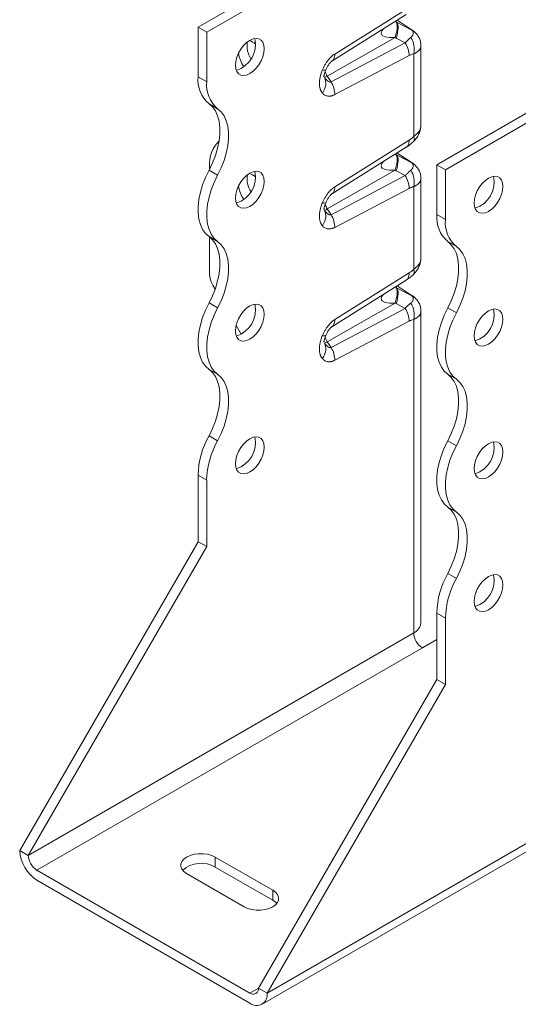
# Model space of a CAD drawing. Header units: millimetres. Extents: x 0 to 210, y 0 to 297.
# Tile 3 of 7: x 149 to 179, y 50 to 111. Entities that reach past the tile are written whole.
import ezdxf

# ---------------------------------------------------------------- set-up
doc = ezdxf.new("R2010")
doc.units = ezdxf.units.MM

msp = doc.modelspace()

# ---------------------------------------------------------------- linework, layer by layer
at = {"color": 7, "linetype": 'Continuous', "lineweight": 15}
for p, q in [((159.752, 110.155), (172.48, 117.502)), ((173.011, 117.196), (160.283, 109.849)), ((167.98, 108.059), (172.549, 110.929)), ((168.155, 108.497), (172.721, 111.366)), ((171.913, 110.486), (171.879, 110.508)), ((171.957, 110.46), (171.882, 110.51)), ((172.897, 109.968), (171.957, 110.46)), ((171.981, 110.572), (172.792, 110.042)), ((172.854, 110.01), (171.988, 110.576)), ((159.752, 110.155), (160.283, 109.849)), ((159.752, 107.093), (159.752, 110.155)), ((160.283, 109.849), (160.283, 106.787)), ((172.792, 110.042), (172.847, 110.008)), ((172.847, 110.008), (172.867, 109.996)), ((173.048, 109.867), (172.897, 109.968)), ((167.697, 107.139), (171.867, 109.516)), ((172.492, 109.188), (167.926, 106.784)), ((171.867, 109.516), (171.935, 109.48)), ((171.935, 109.48), (172.492, 109.188)), ((173.45, 104.133), (173.45, 109.029)), ((187.153, 109.032), (174.425, 101.684)), ((172.721, 108.403), (168.155, 106)), ((173.011, 103.432), (173.011, 108.506)), ((187.683, 108.726), (174.955, 101.378)), ((168.004, 108.081), (167.977, 108.064)), ((160.283, 106.787), (159.752, 107.093)), ((167.471, 107.149), (167.494, 107.106)), ((167.926, 106.784), (167.697, 107.139)), ((160.958, 105.135), (160.427, 105.441)), ((168.155, 100.332), (172.721, 103.2)), ((167.98, 99.893), (172.549, 102.763)), ((171.913, 102.32), (171.879, 102.343)), ((171.957, 102.294), (171.882, 102.344)), ((171.981, 102.407), (172.792, 101.877)), ((172.854, 101.845), (171.988, 102.411)), ((172.543, 102.767), (172.565, 102.781)), ((172.897, 101.802), (171.957, 102.294)), ((172.792, 101.877), (172.847, 101.843)), ((172.847, 101.843), (172.867, 101.83)), ((173.048, 101.702), (172.897, 101.802)), ((160.958, 101.052), (160.427, 101.358)), ((160.459, 101.579), (160.459, 101.419)), ((167.697, 98.974), (171.867, 101.351)), ((171.867, 101.351), (171.935, 101.315)), ((171.935, 101.315), (172.492, 101.023)), ((174.425, 101.684), (174.955, 101.378)), ((174.425, 98.622), (174.425, 101.684)), ((174.955, 101.378), (174.955, 98.316)), ((172.492, 101.023), (167.926, 98.619)), ((173.45, 95.968), (173.45, 100.864)), ((168.004, 99.915), (167.977, 99.898)), ((172.721, 100.238), (168.155, 97.834)), ((173.011, 95.266), (173.011, 100.341)), ((167.471, 98.984), (167.494, 98.94)), ((167.926, 98.619), (167.697, 98.974)), ((174.425, 98.622), (174.955, 98.316)), ((160.958, 96.97), (160.427, 97.276)), ((160.459, 97.252), (160.459, 94.976)), ((175.1, 96.971), (175.63, 96.665)), ((167.98, 91.728), (172.549, 94.598)), ((168.155, 92.166), (172.721, 95.035)), ((172.543, 94.601), (172.565, 94.615)), ((160.666, 94.279), (160.804, 94.041)), ((171.913, 94.155), (171.879, 94.177)), ((171.957, 94.129), (171.882, 94.179)), ((172.897, 93.637), (171.957, 94.129)), ((171.981, 94.241), (172.792, 93.711)), ((172.854, 93.679), (171.988, 94.245)), ((172.792, 93.711), (172.847, 93.677)), ((172.847, 93.677), (172.867, 93.665)), ((173.048, 93.536), (172.897, 93.637)), ((160.958, 92.887), (160.427, 93.193)), ((167.697, 90.808), (171.867, 93.186)), ((172.492, 92.857), (167.926, 90.454)), ((171.867, 93.186), (171.935, 93.149)), ((171.935, 93.149), (172.492, 92.857)), ((173.45, 73.511), (173.45, 92.698)), ((175.1, 92.888), (175.63, 92.582)), ((172.721, 92.073), (168.155, 89.669)), ((173.011, 72.899), (173.011, 92.175)), ((162.092, 91.81), (162.403, 91.271)), ((168.004, 91.75), (167.977, 91.733)), ((167.471, 90.819), (167.494, 90.775)), ((167.926, 90.454), (167.697, 90.808)), ((160.958, 88.804), (160.427, 89.11)), ((175.1, 88.805), (175.63, 88.499)), ((160.958, 84.721), (160.427, 85.028)), ((175.1, 84.723), (175.63, 84.417)), ((160.283, 82.29), (159.752, 82.596)), ((159.752, 78.514), (159.752, 82.596)), ((160.283, 82.29), (160.283, 78.208)), ((175.1, 80.64), (175.63, 80.334)), ((148.792, 59.53), (159.752, 78.514)), ((160.283, 78.208), (149.322, 59.224)), ((160.283, 78.208), (159.752, 78.514)), ((175.1, 76.557), (175.63, 76.251)), ((174.425, 74.126), (174.955, 73.82)), ((174.425, 70.043), (174.425, 74.126)), ((174.955, 73.82), (174.955, 69.737)), ((173.011, 72.899), (149.322, 59.224)), ((174.425, 72.491), (173.541, 71.98)), ((173.541, 71.98), (149.853, 58.305)), ((163.465, 51.06), (174.425, 70.043)), ((174.955, 69.737), (163.995, 50.754)), ((174.425, 70.043), (174.955, 69.737)), ((163.995, 50.754), (187.683, 64.429)), ((163.684, 50.067), (187.372, 63.742)), ((149.322, 59.224), (148.792, 59.53)), ((160.813, 59.122), (164.348, 57.081)), ((160.813, 58.509), (160.813, 59.122)), ((149.853, 58.305), (162.934, 50.754)), ((160.813, 58.509), (164.348, 56.468)), ((149.853, 57.693), (162.934, 50.141)), ((162.581, 56.06), (159.045, 58.101)), ((164.348, 57.081), (164.348, 56.468)), ((163.465, 51.06), (162.934, 50.754)), ((163.995, 50.754), (163.465, 51.06))]:
    msp.add_line(p, q, dxfattribs=at)
at = {"color": 7, "linetype": 'Continuous', "lineweight": 15, "flags": 128}
for points in [[(171.153, 110.052), (171.076, 109.954), (171.03, 109.862), (171.014, 109.781), (171.029, 109.71), (171.075, 109.648), (171.262, 109.559), (171.515, 109.52), (171.867, 109.516), (171.867, 109.516)], [(162.05, 107.807), (162.073, 108.047), (162.138, 108.3), (162.243, 108.555), (162.383, 108.797), (162.551, 109.015), (162.738, 109.199), (162.934, 109.338), (163.131, 109.426), (163.318, 109.458), (163.485, 109.433), (163.625, 109.353), (163.731, 109.22), (163.796, 109.042), (163.818, 108.828), (163.796, 108.588), (163.731, 108.334), (163.625, 108.08), (163.485, 107.837), (163.318, 107.619), (163.131, 107.436), (162.934, 107.297), (162.738, 107.209), (162.551, 107.176), (162.383, 107.201), (162.243, 107.282), (162.138, 107.415), (162.073, 107.593), (162.05, 107.807)], [(160.427, 101.358), (160.644, 101.803), (160.822, 102.256), (160.958, 102.709), (161.05, 103.154), (161.097, 103.583), (161.097, 103.989), (161.05, 104.365), (160.958, 104.703), (160.822, 104.999), (160.644, 105.246), (160.427, 105.441)], [(160.958, 105.135), (161.174, 104.94), (161.352, 104.693), (161.489, 104.397), (161.581, 104.059), (161.627, 103.683), (161.627, 103.277), (161.581, 102.848), (161.489, 102.403), (161.352, 101.95), (161.174, 101.497), (160.958, 101.052)], [(171.153, 101.886), (171.076, 101.788), (171.03, 101.697), (171.014, 101.615), (171.029, 101.544), (171.075, 101.483), (171.262, 101.393), (171.515, 101.355), (171.867, 101.351), (171.867, 101.351)], [(160.427, 97.276), (160.211, 97.471), (160.033, 97.718), (159.897, 98.014), (159.805, 98.352), (159.758, 98.728), (159.758, 99.134), (159.805, 99.563), (159.897, 100.008), (160.033, 100.461), (160.211, 100.914), (160.427, 101.358)], [(162.05, 99.642), (162.073, 99.882), (162.138, 100.135), (162.243, 100.389), (162.383, 100.632), (162.551, 100.85), (162.738, 101.033), (162.934, 101.173), (163.131, 101.26), (163.318, 101.293), (163.485, 101.268), (163.625, 101.187), (163.731, 101.054), (163.796, 100.876), (163.818, 100.662), (163.796, 100.422), (163.731, 100.169), (163.625, 99.914), (163.485, 99.672), (163.318, 99.454), (163.131, 99.27), (162.934, 99.131), (162.738, 99.043), (162.551, 99.011), (162.383, 99.036), (162.243, 99.117), (162.138, 99.249), (162.073, 99.427), (162.05, 99.642)], [(160.958, 101.052), (160.741, 100.607), (160.563, 100.155), (160.427, 99.702), (160.335, 99.257), (160.288, 98.827), (160.288, 98.421), (160.335, 98.046), (160.427, 97.707), (160.563, 97.412), (160.741, 97.164), (160.958, 96.97)], [(176.723, 99.337), (176.745, 99.577), (176.81, 99.83), (176.916, 100.084), (177.056, 100.327), (177.223, 100.545), (177.41, 100.729), (177.607, 100.868), (177.803, 100.956), (177.99, 100.988), (178.158, 100.963), (178.298, 100.882), (178.403, 100.75), (178.468, 100.572), (178.491, 100.357), (178.468, 100.117), (178.403, 99.864), (178.298, 99.61), (178.158, 99.367), (177.99, 99.149), (177.803, 98.965), (177.607, 98.826), (177.41, 98.738), (177.223, 98.706), (177.056, 98.731), (176.916, 98.812), (176.81, 98.944), (176.745, 99.122), (176.723, 99.337)], [(160.427, 93.193), (160.644, 93.638), (160.822, 94.091), (160.958, 94.544), (161.05, 94.989), (161.097, 95.418), (161.097, 95.824), (161.05, 96.199), (160.958, 96.538), (160.822, 96.833), (160.644, 97.081), (160.427, 97.276)], [(160.958, 96.97), (161.174, 96.775), (161.352, 96.527), (161.489, 96.232), (161.581, 95.893), (161.627, 95.518), (161.627, 95.112), (161.581, 94.682), (161.489, 94.237), (161.352, 93.785), (161.174, 93.332), (160.958, 92.887)], [(175.1, 92.888), (175.316, 93.333), (175.494, 93.786), (175.631, 94.239), (175.723, 94.684), (175.769, 95.113), (175.769, 95.519), (175.723, 95.894), (175.631, 96.233), (175.494, 96.529), (175.316, 96.776), (175.1, 96.971)], [(175.63, 96.665), (175.847, 96.47), (176.025, 96.222), (176.161, 95.927), (176.253, 95.588), (176.3, 95.213), (176.3, 94.807), (176.253, 94.378), (176.161, 93.933), (176.025, 93.48), (175.847, 93.027), (175.63, 92.582)], [(171.153, 93.721), (171.076, 93.623), (171.03, 93.531), (171.014, 93.45), (171.029, 93.379), (171.075, 93.317), (171.262, 93.228), (171.515, 93.189), (171.867, 93.186), (171.867, 93.186)], [(160.427, 89.11), (160.211, 89.305), (160.033, 89.553), (159.897, 89.848), (159.805, 90.187), (159.758, 90.562), (159.758, 90.968), (159.805, 91.397), (159.897, 91.842), (160.033, 92.295), (160.211, 92.748), (160.427, 93.193)], [(160.958, 92.887), (160.741, 92.442), (160.563, 91.989), (160.427, 91.536), (160.335, 91.091), (160.288, 90.662), (160.288, 90.256), (160.335, 89.881), (160.427, 89.542), (160.563, 89.246), (160.741, 88.999), (160.958, 88.804)], [(162.05, 91.476), (162.073, 91.716), (162.138, 91.97), (162.243, 92.224), (162.383, 92.466), (162.551, 92.685), (162.738, 92.868), (162.934, 93.007), (163.131, 93.095), (163.318, 93.127), (163.485, 93.103), (163.625, 93.022), (163.731, 92.889), (163.796, 92.711), (163.818, 92.497), (163.796, 92.257), (163.731, 92.003), (163.625, 91.749), (163.485, 91.507), (163.318, 91.288), (163.131, 91.105), (162.934, 90.966), (162.738, 90.878), (162.551, 90.845), (162.383, 90.87), (162.243, 90.951), (162.138, 91.084), (162.073, 91.262), (162.05, 91.476)], [(175.1, 88.805), (174.883, 89), (174.706, 89.248), (174.569, 89.543), (174.477, 89.882), (174.431, 90.257), (174.431, 90.663), (174.477, 91.093), (174.569, 91.538), (174.706, 91.99), (174.883, 92.443), (175.1, 92.888)], [(176.723, 91.171), (176.745, 91.411), (176.81, 91.665), (176.916, 91.919), (177.056, 92.161), (177.223, 92.38), (177.41, 92.563), (177.607, 92.702), (177.803, 92.79), (177.99, 92.823), (178.158, 92.798), (178.298, 92.717), (178.403, 92.584), (178.468, 92.406), (178.491, 92.192), (178.468, 91.952), (178.403, 91.698), (178.298, 91.444), (178.158, 91.202), (177.99, 90.983), (177.803, 90.8), (177.607, 90.661), (177.41, 90.573), (177.223, 90.541), (177.056, 90.565), (176.916, 90.646), (176.81, 90.779), (176.745, 90.957), (176.723, 91.171)], [(175.63, 92.582), (175.414, 92.137), (175.236, 91.684), (175.1, 91.231), (175.007, 90.786), (174.961, 90.357), (174.961, 89.951), (175.007, 89.576), (175.1, 89.237), (175.236, 88.942), (175.414, 88.694), (175.63, 88.499)], [(160.427, 85.028), (160.644, 85.472), (160.822, 85.925), (160.958, 86.378), (161.05, 86.823), (161.097, 87.252), (161.097, 87.658), (161.05, 88.034), (160.958, 88.372), (160.822, 88.668), (160.644, 88.915), (160.427, 89.11)], [(160.958, 88.804), (161.174, 88.609), (161.352, 88.362), (161.489, 88.066), (161.581, 87.728), (161.627, 87.352), (161.627, 86.946), (161.581, 86.517), (161.489, 86.072), (161.352, 85.619), (161.174, 85.166), (160.958, 84.721)], [(175.1, 84.723), (175.316, 85.168), (175.494, 85.62), (175.631, 86.073), (175.723, 86.518), (175.769, 86.948), (175.769, 87.354), (175.723, 87.729), (175.631, 88.068), (175.494, 88.363), (175.316, 88.611), (175.1, 88.805)], [(175.63, 88.499), (175.847, 88.304), (176.025, 88.057), (176.161, 87.761), (176.253, 87.423), (176.3, 87.047), (176.3, 86.641), (176.253, 86.212), (176.161, 85.767), (176.025, 85.314), (175.847, 84.861), (175.63, 84.417)], [(162.05, 83.311), (162.073, 83.551), (162.138, 83.804), (162.243, 84.058), (162.383, 84.301), (162.551, 84.519), (162.738, 84.703), (162.934, 84.842), (163.131, 84.93), (163.318, 84.962), (163.485, 84.937), (163.625, 84.856), (163.731, 84.724), (163.796, 84.546), (163.818, 84.331), (163.796, 84.091), (163.731, 83.838), (163.625, 83.584), (163.485, 83.341), (163.318, 83.123), (163.131, 82.94), (162.934, 82.8), (162.738, 82.712), (162.551, 82.68), (162.383, 82.705), (162.243, 82.786), (162.138, 82.918), (162.073, 83.096), (162.05, 83.311)], [(175.1, 80.64), (174.883, 80.835), (174.706, 81.082), (174.569, 81.378), (174.477, 81.716), (174.431, 82.092), (174.431, 82.498), (174.477, 82.927), (174.569, 83.372), (174.706, 83.825), (174.883, 84.278), (175.1, 84.723)], [(175.63, 84.417), (175.414, 83.972), (175.236, 83.519), (175.1, 83.066), (175.007, 82.621), (174.961, 82.192), (174.961, 81.786), (175.007, 81.41), (175.1, 81.072), (175.236, 80.776), (175.414, 80.529), (175.63, 80.334)], [(176.723, 83.006), (176.745, 83.246), (176.81, 83.499), (176.916, 83.754), (177.056, 83.996), (177.223, 84.214), (177.41, 84.398), (177.607, 84.537), (177.803, 84.625), (177.99, 84.657), (178.158, 84.632), (178.298, 84.552), (178.403, 84.419), (178.468, 84.241), (178.491, 84.026), (178.468, 83.787), (178.403, 83.533), (178.298, 83.279), (178.158, 83.036), (177.99, 82.818), (177.803, 82.635), (177.607, 82.496), (177.41, 82.408), (177.223, 82.375), (177.056, 82.4), (176.916, 82.481), (176.81, 82.614), (176.745, 82.792), (176.723, 83.006)], [(175.1, 76.557), (175.316, 77.002), (175.494, 77.455), (175.631, 77.908), (175.723, 78.353), (175.769, 78.782), (175.769, 79.188), (175.723, 79.564), (175.631, 79.902), (175.494, 80.198), (175.316, 80.445), (175.1, 80.64)], [(175.63, 80.334), (175.847, 80.139), (176.025, 79.892), (176.161, 79.596), (176.253, 79.258), (176.3, 78.882), (176.3, 78.476), (176.253, 78.047), (176.161, 77.602), (176.025, 77.149), (175.847, 76.696), (175.63, 76.251)], [(176.723, 74.841), (176.745, 75.08), (176.81, 75.334), (176.916, 75.588), (177.056, 75.831), (177.223, 76.049), (177.41, 76.232), (177.607, 76.371), (177.803, 76.459), (177.99, 76.492), (178.158, 76.467), (178.298, 76.386), (178.403, 76.253), (178.468, 76.075), (178.491, 75.861), (178.468, 75.621), (178.403, 75.368), (178.298, 75.113), (178.158, 74.871), (177.99, 74.653), (177.803, 74.469), (177.607, 74.33), (177.41, 74.242), (177.223, 74.21), (177.056, 74.235), (176.916, 74.315), (176.81, 74.448), (176.745, 74.626), (176.723, 74.841)], [(159.045, 58.101), (158.871, 58.228), (158.749, 58.373), (158.687, 58.531), (158.687, 58.692), (158.749, 58.85), (158.871, 58.996), (159.045, 59.122), (159.264, 59.223), (159.516, 59.293), (159.789, 59.329), (160.069, 59.329), (160.342, 59.293), (160.594, 59.223), (160.813, 59.122)], [(164.348, 57.081), (164.523, 56.955), (164.644, 56.809), (164.707, 56.651), (164.707, 56.49), (164.644, 56.332), (164.523, 56.187), (164.348, 56.06), (164.13, 55.96), (163.877, 55.889), (163.605, 55.854), (163.325, 55.854), (163.052, 55.889), (162.8, 55.96), (162.581, 56.06)], [(164.348, 56.468), (164.523, 56.342), (164.596, 56.264)]]:
    msp.add_lwpolyline(points, dxfattribs=at)
at = {"color": 7, "linetype": 'Continuous', "lineweight": 15}
for centre, radius, start, end in [((161.608, 109.083), 1.668, 287.26574, 12.73964), ((164.405, 109.034), 1.64, 173.12299, 210.52014), ((162.576, 108.285), 1.091, 49.26833, 72.17554), ((164.18, 108.841), 1.963, 188.61473, 214.92458), ((168.584, 107.717), 1.059, 195.48169, 213.07641), ((161.706, 106.927), 1.96, 175.16476, 229.30903), ((162.236, 106.621), 1.96, 175.16476, 229.30903), ((167.302, 107.739), 0.719, 287.70959, 303.36807), ((162.46, 101.736), 2.007, 134.5481, 184.49226), ((161.608, 100.917), 1.668, 287.26574, 12.73964), ((162.576, 100.119), 1.091, 49.26833, 72.17554), ((164.405, 100.869), 1.64, 173.12299, 210.52014), ((176.281, 100.613), 1.668, 287.26574, 12.73964), ((164.18, 100.676), 1.963, 188.61473, 214.92458), ((167.302, 99.574), 0.719, 287.70959, 303.36807), ((168.584, 99.552), 1.059, 195.48169, 213.07641), ((176.378, 98.457), 1.96, 175.16476, 229.30903), ((176.908, 98.151), 1.96, 175.16476, 229.30903), ((161.901, 95.025), 1.443, 181.9565, 211.14373), ((161.608, 92.752), 1.668, 287.26574, 12.73964), ((176.281, 92.447), 1.668, 287.26574, 12.73964), ((168.584, 91.386), 1.059, 195.48169, 213.07641), ((167.302, 91.409), 0.719, 287.70959, 303.36807), ((165.061, 82.431), 5.312, 150.73807, 178.21779), ((161.608, 84.587), 1.668, 287.26574, 12.73964), ((165.592, 82.125), 5.312, 150.73807, 178.21779), ((176.281, 84.282), 1.668, 287.26574, 12.73964), ((179.734, 73.961), 5.312, 150.73807, 178.21779), ((176.281, 76.116), 1.668, 287.26574, 12.73964), ((180.264, 73.655), 5.312, 150.73807, 178.21779), ((172.699, 73.586), 0.754, 294.37466, 354.3052), ((174.162, 72.951), 1.153, 182.60548, 237.39452), ((151.095, 59.635), 2.305, 182.60548, 237.39452), ((150.474, 59.276), 1.153, 182.60548, 237.39452), ((159.948, 56.993), 1.745, 60.29854, 131.26197), ((163.141, 51.008), 0.328, 230.79671, 9.21404), ((163.348, 50.649), 0.655, 230.79671, 9.21404)]:
    msp.add_arc(centre, radius, start, end, dxfattribs=at)
for points in [[(171.867, 109.516), (171.943, 109.755), (172.032, 110.181), (171.975, 110.423), (171.913, 110.486)], [(171.957, 110.46), (171.942, 110.468), (171.928, 110.477), (171.913, 110.486)], [(172.792, 110.042), (172.836, 110.014), (172.872, 109.988), (172.897, 109.968)], [(172.721, 108.403), (172.813, 108.451), (172.911, 108.486), (173.011, 108.506)], [(167.396, 106.101), (167.506, 106.251), (167.65, 106.595), (167.594, 106.921), (167.52, 107.055)], [(168.155, 106), (168.159, 106.121), (168.123, 106.39), (168.002, 106.661), (167.926, 106.784)], [(173.011, 103.432), (172.911, 103.336), (172.813, 103.258), (172.721, 103.2)], [(171.867, 101.351), (171.943, 101.589), (172.032, 102.015), (171.975, 102.257), (171.913, 102.32)], [(171.957, 102.294), (171.942, 102.303), (171.928, 102.312), (171.913, 102.32)], [(172.792, 101.877), (172.836, 101.848), (172.872, 101.823), (172.897, 101.802)], [(172.721, 100.238), (172.813, 100.286), (172.911, 100.321), (173.011, 100.341)], [(167.396, 97.936), (167.506, 98.086), (167.65, 98.43), (167.594, 98.756), (167.52, 98.889)], [(168.155, 97.834), (168.159, 97.956), (168.123, 98.224), (168.002, 98.496), (167.926, 98.619)], [(173.011, 95.266), (172.911, 95.171), (172.813, 95.092), (172.721, 95.035)], [(171.867, 93.186), (171.943, 93.424), (172.032, 93.85), (171.975, 94.092), (171.913, 94.155)], [(171.957, 94.129), (171.942, 94.137), (171.928, 94.146), (171.913, 94.155)], [(172.792, 93.711), (172.836, 93.683), (172.872, 93.657), (172.897, 93.637)], [(172.831, 93.188), (172.925, 93.046), (173.059, 92.704), (173.05, 92.338), (173.011, 92.175)], [(172.721, 92.073), (172.813, 92.121), (172.911, 92.155), (173.011, 92.175)], [(167.396, 89.77), (167.506, 89.92), (167.65, 90.264), (167.594, 90.591), (167.52, 90.724)], [(168.155, 89.669), (168.159, 89.79), (168.123, 90.059), (168.002, 90.33), (167.926, 90.454)]]:
    msp.add_open_spline(points, degree=3, dxfattribs=at)
for points, knots in [([(171.957, 110.46), (172.019, 110.392), (172.05, 110.268), (172.043, 109.931), (172.004, 109.718), (171.935, 109.48)], [0, 0, 0, 0, 0.5, 0.5, 1, 1, 1, 1]), ([(172.897, 109.968), (172.941, 109.928), (172.967, 109.878), (172.98, 109.772), (172.97, 109.716), (172.93, 109.63), (172.909, 109.598), (172.867, 109.551), (172.85, 109.534), (172.831, 109.519)], [0, 0, 0, 0, 0.0439295, 0.0439295, 0.0835279, 0.0835279, 0.1082769, 0.1082769, 0.123745, 0.123745, 0.123745, 0.123745]), ([(173.049, 109.868), (173.022, 109.89), (172.971, 109.931), (172.902, 109.977), (172.869, 110)], [0, 0, 0, 0, 0.51208, 1, 1, 1, 1]), ([(173.45, 109.041), (173.443, 109.126), (173.429, 109.292), (173.338, 109.52), (173.212, 109.716), (173.102, 109.819), (173.049, 109.869)], [0, 0, 0, 0, 0.270359, 0.530021, 0.774567, 1, 1, 1, 1]), ([(172.492, 109.188), (172.511, 109.209), (172.548, 109.251), (172.604, 109.31), (172.661, 109.367), (172.718, 109.421), (172.775, 109.472), (172.812, 109.503), (172.831, 109.519)], [0, 0, 0, 0, 0.155959, 0.316112, 0.480529, 0.649277, 0.822415, 1, 1, 1, 1]), ([(172.721, 108.403), (172.726, 108.525), (172.708, 108.659), (172.629, 108.929), (172.568, 109.065), (172.492, 109.188)], [0, 0, 0, 0, 0.5, 0.5, 1, 1, 1, 1]), ([(173.011, 108.506), (173.05, 108.669), (173.059, 109.034), (172.925, 109.377), (172.831, 109.519)], [0.0000054, 0.0000054, 0.0000054, 0.0000054, 0.5, 1, 1, 1, 1]), ([(173.446, 109.041), (173.443, 108.99), (173.434, 108.849), (173.285, 108.654), (173.09, 108.549), (173.011, 108.506)], [0, 0, 0, 0, 0.254051, 0.696752, 1, 1, 1, 1]), ([(167.396, 107.519), (167.41, 107.551), (167.438, 107.612), (167.482, 107.702), (167.529, 107.789), (167.578, 107.873), (167.629, 107.953), (167.683, 108.031), (167.751, 108.123), (167.837, 108.226), (167.94, 108.332), (168.046, 108.424), (168.119, 108.473), (168.155, 108.497)], [0, 0, 0, 0, 0.078857, 0.155881, 0.2313203, 0.3054394, 0.3785171, 0.4508442, 0.5227206, 0.645671, 0.764906, 0.8823462, 1, 1, 1, 1]), ([(168.155, 108.497), (168.154, 108.441), (168.152, 108.328), (168.105, 108.195), (168.055, 108.11), (168.012, 108.086), (168.004, 108.081)], [0, 0, 0, 0, 0.309102, 0.618205, 0.927307, 1, 1, 1, 1]), ([(167.603, 107.522), (167.63, 107.58), (167.684, 107.697), (167.787, 107.861), (167.883, 107.978), (167.957, 108.045), (167.987, 108.064), (168.002, 108.074)], [0, 0, 0, 0, 0.256039, 0.515108, 0.762627, 0.881527, 1, 1, 1, 1]), ([(167.396, 106.101), (167.386, 106.113), (167.367, 106.136), (167.34, 106.175), (167.316, 106.217), (167.295, 106.262), (167.276, 106.31), (167.249, 106.394), (167.223, 106.522), (167.212, 106.704), (167.223, 106.899), (167.253, 107.08), (167.294, 107.242), (167.339, 107.382), (167.377, 107.474), (167.396, 107.519)], [0, 0, 0, 0, 0.041401, 0.082775, 0.12424, 0.165912, 0.207905, 0.250332, 0.374204, 0.500202, 0.626277, 0.750184, 0.834684, 0.917651, 1, 1, 1, 1]), ([(167.396, 107.519), (167.445, 107.512), (167.541, 107.497), (167.604, 107.505), (167.6, 107.526), (167.599, 107.53)], [0, 0, 0, 0, 0.452213, 0.904219, 1, 1, 1, 1]), ([(167.484, 107.133), (167.488, 107.134), (167.499, 107.136), (167.509, 107.218), (167.535, 107.344), (167.583, 107.468), (167.605, 107.527)], [0, 0, 0, 0, 0.172827, 0.471541, 0.750062, 1, 1, 1, 1]), ([(167.926, 106.784), (167.925, 106.784), (167.925, 106.784), (167.908, 106.777), (167.89, 106.773), (167.853, 106.774), (167.834, 106.778), (167.781, 106.797), (167.745, 106.818), (167.65, 106.895), (167.587, 106.964), (167.522, 107.053), (167.521, 107.054), (167.52, 107.055)], [-0.8457918, -0.8457918, -0.8457918, -0.8457918, -0.8399668, -0.8399668, -0.709504, -0.709504, -0.5790412, -0.5790412, -0.3703007, -0.3703007, -0.0363158, -0.0363158, -0.0320742, -0.0320742, -0.0320742, -0.0320742]), ([(168.155, 106), (168.137, 105.99), (168.101, 105.972), (168.047, 105.95), (167.994, 105.932), (167.941, 105.919), (167.889, 105.91), (167.838, 105.906), (167.788, 105.906), (167.721, 105.912), (167.641, 105.93), (167.552, 105.97), (167.469, 106.026), (167.421, 106.076), (167.396, 106.101)], [0, 0, 0, 0, 0.058964, 0.117635, 0.176265, 0.235106, 0.294408, 0.354415, 0.415363, 0.477477, 0.603405, 0.731454, 0.863177, 1, 1, 1, 1]), ([(172.995, 103.117), (173.06, 103.187), (173.196, 103.33), (173.341, 103.587), (173.435, 103.864), (173.445, 104.055), (173.45, 104.148)], [0, 0, 0, 0, 0.24083, 0.496394, 0.753478, 1, 1, 1, 1]), ([(173.011, 103.432), (173.09, 103.495), (173.284, 103.65), (173.432, 103.897), (173.441, 104.073), (173.444, 104.133)], [0, 0, 0, 0, 0.309526, 0.761395, 1, 1, 1, 1]), ([(172.565, 102.781), (172.575, 102.786), (172.62, 102.812), (172.672, 102.898), (172.719, 103.031), (172.721, 103.144), (172.721, 103.2)], [0, 0, 0, 0, 0.085798, 0.390532, 0.695266, 1, 1, 1, 1]), ([(172.568, 102.777), (172.647, 102.83), (172.787, 102.926), (172.931, 103.059), (172.995, 103.117)], [0, 0, 0, 0, 0.559663, 1, 1, 1, 1]), ([(173.011, 103.432), (173.025, 103.377), (173.053, 103.267), (173.04, 103.163), (173.001, 103.134), (172.988, 103.124)], [0, 0, 0, 0, 0.403214, 0.806293, 1, 1, 1, 1]), ([(171.957, 102.294), (172.019, 102.227), (172.05, 102.103), (172.043, 101.765), (172.004, 101.552), (171.935, 101.315)], [0, 0, 0, 0, 0.5, 0.5, 1, 1, 1, 1]), ([(172.897, 101.802), (172.941, 101.762), (172.967, 101.713), (172.98, 101.607), (172.97, 101.551), (172.93, 101.465), (172.909, 101.433), (172.867, 101.385), (172.85, 101.368), (172.831, 101.353)], [0, 0, 0, 0, 0.0439295, 0.0439295, 0.0835279, 0.0835279, 0.1082769, 0.1082769, 0.123745, 0.123745, 0.123745, 0.123745]), ([(173.049, 101.703), (173.022, 101.724), (172.971, 101.765), (172.902, 101.812), (172.869, 101.834)], [0, 0, 0, 0, 0.51208, 1, 1, 1, 1]), ([(172.492, 101.023), (172.511, 101.044), (172.548, 101.085), (172.604, 101.145), (172.661, 101.201), (172.718, 101.256), (172.775, 101.307), (172.812, 101.338), (172.831, 101.353)], [0, 0, 0, 0, 0.155959, 0.316112, 0.480529, 0.649277, 0.822415, 1, 1, 1, 1]), ([(173.011, 100.341), (173.05, 100.503), (173.059, 100.869), (172.925, 101.212), (172.831, 101.353)], [0.0000054, 0.0000054, 0.0000054, 0.0000054, 0.5, 1, 1, 1, 1]), ([(173.45, 100.875), (173.443, 100.96), (173.429, 101.126), (173.338, 101.355), (173.212, 101.551), (173.102, 101.654), (173.049, 101.703)], [0, 0, 0, 0, 0.270359, 0.530021, 0.774567, 1, 1, 1, 1]), ([(172.721, 100.238), (172.726, 100.359), (172.708, 100.494), (172.629, 100.764), (172.568, 100.899), (172.492, 101.023)], [0, 0, 0, 0, 0.5, 0.5, 1, 1, 1, 1]), ([(173.446, 100.876), (173.443, 100.825), (173.434, 100.684), (173.285, 100.489), (173.09, 100.383), (173.011, 100.341)], [0, 0, 0, 0, 0.254051, 0.696752, 1, 1, 1, 1]), ([(167.396, 99.354), (167.41, 99.385), (167.438, 99.446), (167.482, 99.536), (167.529, 99.623), (167.578, 99.707), (167.629, 99.788), (167.683, 99.866), (167.751, 99.958), (167.837, 100.06), (167.94, 100.166), (168.046, 100.259), (168.119, 100.308), (168.155, 100.332)], [0, 0, 0, 0, 0.078857, 0.155881, 0.23132, 0.305439, 0.378517, 0.450844, 0.522721, 0.645671, 0.764906, 0.882346, 1, 1, 1, 1]), ([(167.603, 99.356), (167.63, 99.414), (167.684, 99.532), (167.787, 99.696), (167.883, 99.812), (167.957, 99.88), (167.987, 99.899), (168.002, 99.909)], [0, 0, 0, 0, 0.256039, 0.515108, 0.762627, 0.881527, 1, 1, 1, 1]), ([(168.155, 100.332), (168.154, 100.275), (168.152, 100.163), (168.105, 100.029), (168.055, 99.945), (168.012, 99.92), (168.004, 99.915)], [0, 0, 0, 0, 0.3091025, 0.618205, 0.9273074, 1, 1, 1, 1]), ([(167.396, 97.936), (167.386, 97.947), (167.367, 97.971), (167.34, 98.01), (167.316, 98.052), (167.295, 98.097), (167.276, 98.145), (167.249, 98.229), (167.223, 98.357), (167.212, 98.539), (167.223, 98.733), (167.253, 98.915), (167.294, 99.076), (167.339, 99.216), (167.377, 99.308), (167.396, 99.354)], [0, 0, 0, 0, 0.0414007, 0.0827751, 0.12424, 0.165912, 0.2079054, 0.2503324, 0.3742039, 0.5002025, 0.6262768, 0.750184, 0.8346838, 0.9176512, 1, 1, 1, 1]), ([(167.396, 99.354), (167.445, 99.347), (167.541, 99.332), (167.604, 99.34), (167.6, 99.361), (167.599, 99.364)], [0, 0, 0, 0, 0.452213, 0.904219, 1, 1, 1, 1]), ([(167.484, 98.968), (167.488, 98.968), (167.499, 98.97), (167.509, 99.053), (167.535, 99.179), (167.583, 99.303), (167.605, 99.362)], [0, 0, 0, 0, 0.1728273, 0.4715414, 0.7500624, 1, 1, 1, 1]), ([(167.926, 98.619), (167.925, 98.619), (167.925, 98.618), (167.908, 98.611), (167.89, 98.608), (167.853, 98.609), (167.834, 98.613), (167.781, 98.632), (167.745, 98.653), (167.65, 98.729), (167.587, 98.799), (167.522, 98.887), (167.521, 98.888), (167.52, 98.889)], [-0.8457918, -0.8457918, -0.8457918, -0.8457918, -0.8399668, -0.8399668, -0.709504, -0.709504, -0.5790412, -0.5790412, -0.3703007, -0.3703007, -0.0363158, -0.0363158, -0.0320742, -0.0320742, -0.0320742, -0.0320742]), ([(168.155, 97.834), (168.137, 97.825), (168.101, 97.807), (168.047, 97.785), (167.994, 97.767), (167.941, 97.754), (167.889, 97.745), (167.838, 97.74), (167.788, 97.74), (167.721, 97.746), (167.641, 97.765), (167.552, 97.804), (167.469, 97.86), (167.421, 97.91), (167.396, 97.936)], [0, 0, 0, 0, 0.058964, 0.117635, 0.176265, 0.235106, 0.294408, 0.354415, 0.415363, 0.477477, 0.603405, 0.731454, 0.863177, 1, 1, 1, 1]), ([(172.995, 94.952), (173.06, 95.021), (173.196, 95.165), (173.341, 95.421), (173.435, 95.698), (173.445, 95.889), (173.45, 95.983)], [0, 0, 0, 0, 0.24083, 0.496394, 0.753478, 1, 1, 1, 1]), ([(173.011, 95.266), (173.09, 95.329), (173.284, 95.485), (173.432, 95.732), (173.441, 95.907), (173.444, 95.968)], [0, 0, 0, 0, 0.309526, 0.761395, 1, 1, 1, 1]), ([(173.011, 95.266), (173.025, 95.211), (173.053, 95.102), (173.04, 94.998), (173.001, 94.968), (172.988, 94.958)], [0, 0, 0, 0, 0.403214, 0.806293, 1, 1, 1, 1]), ([(172.565, 94.615), (172.575, 94.621), (172.62, 94.647), (172.672, 94.732), (172.719, 94.866), (172.721, 94.979), (172.721, 95.035)], [0, 0, 0, 0, 0.085798, 0.390532, 0.695266, 1, 1, 1, 1]), ([(172.568, 94.611), (172.647, 94.665), (172.787, 94.761), (172.931, 94.893), (172.995, 94.952)], [0, 0, 0, 0, 0.559663, 1, 1, 1, 1]), ([(171.957, 94.129), (172.019, 94.061), (172.05, 93.937), (172.043, 93.6), (172.004, 93.387), (171.935, 93.149)], [0, 0, 0, 0, 0.5, 0.5, 1, 1, 1, 1]), ([(172.897, 93.637), (172.941, 93.597), (172.967, 93.547), (172.98, 93.441), (172.97, 93.385), (172.93, 93.3), (172.909, 93.267), (172.867, 93.22), (172.85, 93.203), (172.831, 93.188)], [0, 0, 0, 0, 0.0439295, 0.0439295, 0.0835279, 0.0835279, 0.1082769, 0.1082769, 0.123745, 0.123745, 0.123745, 0.123745]), ([(173.049, 93.538), (173.022, 93.559), (172.971, 93.6), (172.902, 93.646), (172.869, 93.669)], [0, 0, 0, 0, 0.51208, 1, 1, 1, 1]), ([(173.45, 92.71), (173.443, 92.795), (173.429, 92.961), (173.338, 93.189), (173.212, 93.386), (173.102, 93.489), (173.049, 93.538)], [0, 0, 0, 0, 0.270359, 0.530021, 0.774567, 1, 1, 1, 1]), ([(172.831, 93.188), (172.774, 93.142), (172.715, 93.089), (172.601, 92.977), (172.547, 92.919), (172.492, 92.857)], [0.6313831, 0.6313831, 0.6313831, 0.6313831, 0.793433, 0.793433, 0.9376815, 0.9376815, 0.9376815, 0.9376815]), ([(172.721, 92.073), (172.726, 92.194), (172.708, 92.328), (172.629, 92.598), (172.568, 92.734), (172.492, 92.857)], [0, 0, 0, 0, 0.5, 0.5, 1, 1, 1, 1]), ([(173.446, 92.711), (173.443, 92.659), (173.434, 92.518), (173.285, 92.324), (173.09, 92.218), (173.011, 92.175)], [0, 0, 0, 0, 0.2540511, 0.6967519, 1, 1, 1, 1]), ([(167.396, 91.189), (167.41, 91.22), (167.438, 91.281), (167.482, 91.371), (167.529, 91.458), (167.578, 91.542), (167.629, 91.623), (167.683, 91.7), (167.751, 91.792), (167.837, 91.895), (167.94, 92.001), (168.046, 92.094), (168.119, 92.142), (168.155, 92.166)], [0, 0, 0, 0, 0.078857, 0.155881, 0.23132, 0.305439, 0.378517, 0.450844, 0.522721, 0.645671, 0.764906, 0.882346, 1, 1, 1, 1]), ([(168.155, 92.166), (168.154, 92.11), (168.152, 91.997), (168.105, 91.864), (168.055, 91.78), (168.012, 91.755), (168.004, 91.75)], [0, 0, 0, 0, 0.309102, 0.618205, 0.927307, 1, 1, 1, 1]), ([(167.603, 91.191), (167.63, 91.249), (167.684, 91.366), (167.787, 91.53), (167.883, 91.647), (167.957, 91.714), (167.987, 91.734), (168.002, 91.743)], [0, 0, 0, 0, 0.256039, 0.5151082, 0.762627, 0.8815266, 1, 1, 1, 1]), ([(167.396, 89.77), (167.386, 89.782), (167.367, 89.805), (167.34, 89.844), (167.316, 89.886), (167.295, 89.931), (167.276, 89.979), (167.249, 90.063), (167.223, 90.192), (167.212, 90.373), (167.223, 90.568), (167.253, 90.749), (167.294, 90.911), (167.339, 91.051), (167.377, 91.143), (167.396, 91.189)], [0, 0, 0, 0, 0.041401, 0.082775, 0.12424, 0.165912, 0.207905, 0.250332, 0.374204, 0.500202, 0.626277, 0.750184, 0.834684, 0.917651, 1, 1, 1, 1]), ([(167.396, 91.189), (167.445, 91.181), (167.541, 91.166), (167.604, 91.174), (167.6, 91.195), (167.599, 91.199)], [0, 0, 0, 0, 0.4522125, 0.9042188, 1, 1, 1, 1]), ([(167.484, 90.802), (167.488, 90.803), (167.499, 90.805), (167.509, 90.887), (167.535, 91.014), (167.583, 91.138), (167.605, 91.196)], [0, 0, 0, 0, 0.1728273, 0.4715414, 0.7500624, 1, 1, 1, 1]), ([(167.926, 90.454), (167.925, 90.453), (167.925, 90.453), (167.908, 90.446), (167.89, 90.443), (167.853, 90.443), (167.834, 90.447), (167.781, 90.466), (167.745, 90.487), (167.65, 90.564), (167.587, 90.633), (167.522, 90.722), (167.521, 90.723), (167.52, 90.724)], [-0.8457918, -0.8457918, -0.8457918, -0.8457918, -0.8399668, -0.8399668, -0.709504, -0.709504, -0.5790412, -0.5790412, -0.3703007, -0.3703007, -0.0363158, -0.0363158, -0.0320742, -0.0320742, -0.0320742, -0.0320742]), ([(168.155, 89.669), (168.137, 89.66), (168.101, 89.641), (168.047, 89.619), (167.994, 89.602), (167.941, 89.588), (167.889, 89.579), (167.838, 89.575), (167.788, 89.575), (167.721, 89.581), (167.641, 89.599), (167.552, 89.639), (167.469, 89.695), (167.421, 89.745), (167.396, 89.77)], [0, 0, 0, 0, 0.058964, 0.117635, 0.176265, 0.235106, 0.294408, 0.354415, 0.415363, 0.477477, 0.603405, 0.731454, 0.863177, 1, 1, 1, 1])]:
    msp.add_open_spline(points, degree=3, knots=knots, dxfattribs=at)

doc.saveas('drawing.dxf')
